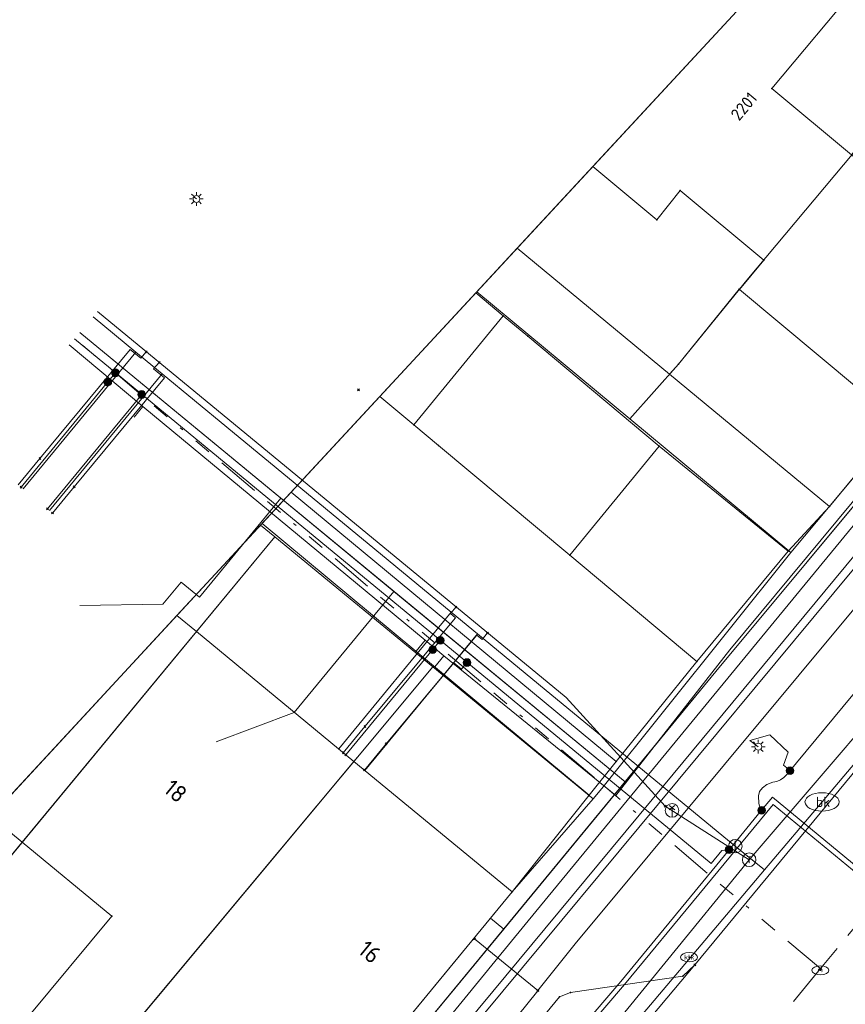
# Model space of a CAD drawing. Header units: metres. Extents: x 94073 to 94369, y 474661 to 474834.
# Tile 16 of 20: x 94150 to 94174, y 474790 to 474819. Entities that reach past the tile are written whole.
import ezdxf
from ezdxf.enums import TextEntityAlignment as Align
from ezdxf.lldxf.tags import DXFTag

# ---------------------------------------------------------------- set-up
doc = ezdxf.new("R2010")
doc.units = ezdxf.units.M
doc.linetypes.add('RI-OVERIG-SO', pattern=[17, 5, -2, 2, -2, 0, -2, 2, -2])
for name, color, linetype in [('A-Klic', 7, 'Continuous'), ('B-WE-AL-PLAATSBEPALINGSPUNT-G', 252, 'Continuous'), ('B-WE-KG-GRENS_PERCEEL-T18', 1, 'Continuous'), ('B-WE-OG-BEBOUWING_HUISNUMMER-T18', 2, 'Continuous'), ('N-Begrenzing speelplek', 10, 'Continuous')]:
    doc.layers.add(name, color=color, linetype=linetype)
for name, color, linetype, lineweight in [('B-WE-GR-BEPLANTING_CULTUUR_BODEMBEDEKKER-G', 96, 'Continuous', 18), ('B-WE-GR-BEPLANTING_CULTUUR_VASTE PLANTENVAK-G', 96, 'Continuous', 18), ('B-WE-IE-MEUBILAIR-S', 252, 'Continuous', 18), ('B-WE-KG-GRENS_KADASTRAAL-G', 150, 'KG-KADASTRAAL-SO', 18), ('B-WE-KG-GRENS_PERCEEL-G', 150, 'KG-PERCEEL-SO', 18), ('B-WE-KG-KADASTRAAL_PAND-G', 3, 'Continuous', 18), ('B-WE-KL-DATA-G', 90, 'KL-DATA-N', 20), ('B-WE-KL-DATA_HULPSTUK-S', 90, 'Continuous', 20), ('B-WE-KL-DATA_KABELBED-G', 90, 'Continuous', 20), ('B-WE-KL-DATA_MANTELBUIS-G', 90, 'Continuous', 20), ('B-WE-KL-ET_LS-G', 190, 'KL-LS-N', 20), ('B-WE-KL-ET_LS_HULPSTUK-S', 190, 'Continuous', 20), ('B-WE-KL-ET_MS-G', 130, 'KL-MS-N', 20), ('B-WE-KL-GAS_LD-G', 50, 'KL-GAS-LD-N', 20), ('B-WE-KL-GAS_LD_HULPSTUK-S', 50, 'Continuous', 20), ('B-WE-KL-WATER-G', 170, 'KL-WATER-N', 20), ('B-WE-KL-WATER-S', 170, 'Continuous', 20), ('B-WE-KL-WATER_HULPSTUK-S', 170, 'Continuous', 25), ('B-WE-OG-TERREIN_ERF-G', 252, 'Continuous', 18), ('B-WE-RI-VRIJVERVAL-G', 210, 'RI-OVERIG-SO', 18), ('B-WE-RI-VRIJVERVAL_HULPSTUK-S', 210, 'Continuous', 25), ('B-WE-VH-OPENVERHARDING-G', 252, 'Continuous', 18), ('B-WE-VH-OPENVERHARDING_BETONSTRAATSTEEN-G', 252, 'Continuous', 18), ('B-WE-VH-OPENVERHARDING_TEGEL-G', 252, 'Continuous', 18)]:
    doc.layers.add(name, color=color, linetype=linetype, lineweight=lineweight)
doc.styles.add('NLCS-ISO', font='txt')
doc.styles.get("Standard").update_dxf_attribs({"font": 'arial.ttf'})
tags = doc.linetypes.add('KG-KADASTRAAL-SO', pattern='A,5.5,-2,["K",Standard,S=1.8,R=0,X=0,Y=-0.9],-2,5.5,-2,[5,NLCS.SHX,S=0.75,R=0,X=0,Y=0],-2', length=19).pattern_tags.tags
tags[6] = DXFTag(74, 10)
tags = doc.linetypes.add('KG-PERCEEL-SO', pattern='A,5.5,-2,["P",Standard,S=1.8,R=0,X=-0.5,Y=-0.9],-2,5.5,-2,[5,NLCS.SHX,S=0.75,R=0,X=0,Y=0],-2', length=19).pattern_tags.tags
tags[6] = DXFTag(74, 10)
tags = doc.linetypes.add('KL-DATA-N', pattern='A,4,-1,[101,NLCS.shx,S=0.5,R=0,X=0,Y=0],-1,4,-1,["D",Standard,S=1,R=0,X=-0.25,Y=-0.5],-1.5', length=12.5).pattern_tags.tags
tags[18] = DXFTag(74, 10)
tags = doc.linetypes.add('KL-GAS-LD-N', pattern='A,4,-1,[69,NLCS.shx,S=0.5,R=0,X=0,Y=0],-1,4,-1,["L",Standard,S=1,R=0,X=0.25,Y=-0.5],-2', length=13).pattern_tags.tags
tags[18] = DXFTag(74, 10)
tags = doc.linetypes.add('KL-LS-N', pattern='A,4,-1,[103,NLCS.shx,S=0.75,R=0,X=0,Y=0],-1,4,-1,["L",Standard,S=1,R=0,X=0,Y=-0.5],-2', length=13).pattern_tags.tags
tags[18] = DXFTag(74, 10)
tags = doc.linetypes.add('KL-MS-N', pattern='A,4,-1,[103,NLCS.shx,S=0.75,R=0,X=0,Y=0],-1,4,-1,["M",Standard,S=1,R=0,X=0,Y=-0.5],-2', length=13).pattern_tags.tags
tags[18] = DXFTag(74, 10)
doc.linetypes.add('KL-WATER-N', pattern='A,7,-0.5,[168,NLCS.shx,S=0.75,R=0,X=0.75,Y=0],-2', length=9.5)

# ---------------------------------------------------------------- blocks, each defined once
blk = doc.blocks.new('SIE-MEUBILAIR_PUT_KOLK-SO')
blk.add_ellipse((0, 0), major_axis=(1.25, 0), ratio=0.54)
at = {"style": 'NLCS-ISO'}
blk.add_text('klk', height=0.75, dxfattribs=at).set_placement((0.03, 0), align=Align.MIDDLE_CENTER)
blk = doc.blocks.new('SIE-MEUBILAIR_PUT_RIOOLPUT-SO')
blk.add_ellipse((0, 0), major_axis=(1.25, 0), ratio=0.54)
at = {"style": 'NLCS-ISO'}
blk.add_text('ri', height=0.75, dxfattribs=at).set_placement((-0.04, 0.07), align=Align.MIDDLE_CENTER)
blk = doc.blocks.new('SKL-WTB_HULP_OVERIG-SO')
at = {"color": 0, "linetype": 'ByBlock', "lineweight": 18}
for points in [[(-0.14, 0.14), (0.14, -0.14)], [(0.14, 0.14), (-0.14, -0.14)]]:
    blk.add_lwpolyline(points, dxfattribs=at)
at = {"color": 0, "linetype": 'ByBlock', "lineweight": 18, "style": 'NLCS-ISO', "flags": 1}
for tag, p in [('TYPE', (1.5, 0)), ('LABEL', (1.5, -1.5)), ('OMSCHRIJVING', (1.5, -3))]:
    blk.add_attdef(tag, p, '', height=1, dxfattribs=at)
blk = doc.blocks.new('SKL-WTB_HULP_T STUK-SO')
at = {"color": 0, "linetype": 'ByBlock', "lineweight": 18}
blk.add_circle((0, 0), 1, dxfattribs=at)
at = {"color": 0, "linetype": 'ByBlock', "lineweight": -2, "style": 'NLCS-ISO'}
blk.add_text('T', height=1, dxfattribs=at).set_placement((0, 0), align=Align.MIDDLE_CENTER)
at = {"color": 0, "linetype": 'ByBlock', "lineweight": 18, "style": 'NLCS-ISO', "flags": 1}
for tag, p in [('TYPE', (1.5, 0)), ('LABEL', (1.5, -1.5)), ('OMSCHRIJVING', (1.5, -3))]:
    blk.add_attdef(tag, p, '', height=1, dxfattribs=at)
blk = doc.blocks.new('SKL-WTB_HULP_BLAASGAT-SO')
at = {"color": 0, "linetype": 'ByBlock', "lineweight": 18}
for points in [[(0.4, 0.73), (-0.4, 0.09)], [(-0.4, 0.73), (0.4, 0.09)], [(0, 0.41), (0, -0.87)]]:
    blk.add_lwpolyline(points, dxfattribs=at)
blk.add_circle((0, 0), 1, dxfattribs=at)
at = {"color": 0, "linetype": 'ByBlock', "lineweight": 18, "style": 'NLCS-ISO', "flags": 1}
for tag, p in [('TYPE', (1.5, 0)), ('LABEL', (1.5, -1.5)), ('OMSCHRIJVING', (1.5, -3))]:
    blk.add_attdef(tag, p, '', height=1, dxfattribs=at)
blk = doc.blocks.new('SIE-MEUBILAIR_PAAL_LICHTMAST-SO')
for points in [[(-0.62, 0), (-1, 0)], [(-0.71, 0.71), (-0.44, 0.44)], [(0, 1), (0, 0.62)], [(0.44, 0.44), (0.71, 0.71)], [(1, 0), (0.62, 0)], [(-0.71, -0.71), (-0.44, -0.44)], [(0, -0.62), (0, -1)], [(0.44, -0.44), (0.71, -0.71)]]:
    blk.add_lwpolyline(points)
blk.add_circle((0, 0), 0.5)
blk = doc.blocks.new('SKL-WTB_HULP_MOF-SO')
at = {"linetype": 'ByBlock', "lineweight": 18}
h = blk.add_hatch(color=0, dxfattribs=at)
h.dxf.hatch_style = 1
h.paths.add_polyline_path([(-0.5625, 0, 1), (0.5625, 0, 1)])
at = {"color": 0, "linetype": 'ByBlock', "lineweight": 18}
blk.add_circle((0, 0), 0.5625, dxfattribs=at)
at = {"color": 0, "linetype": 'ByBlock', "lineweight": 18, "style": 'NLCS-ISO', "flags": 1}
for tag, p in [('TYPE', (1.5, 0)), ('LABEL', (1.5, -1.5)), ('OMSCHRIJVING', (1.5, -3))]:
    blk.add_attdef(tag, p, '', height=1, dxfattribs=at)
blk = doc.blocks.new('SKL-WTB_HULP_AFSLUITER-SO')
at = {"color": 0, "linetype": 'ByBlock', "lineweight": 18}
blk.add_lwpolyline([(0, 0.8), (0, -0.8)], dxfattribs=at)
blk.add_circle((0, 0), 1, dxfattribs=at)
at = {"color": 0, "linetype": 'ByBlock', "lineweight": 18, "style": 'NLCS-ISO', "flags": 1}
for tag, p in [('TYPE', (1.5, 0)), ('LABEL', (1.5, -1.5)), ('OMSCHRIJVING', (1.5, -3))]:
    blk.add_attdef(tag, p, '', height=1, dxfattribs=at)
blk = doc.blocks.new('SKL-WATER_BRANDKRAAN_BRANDPUT-SO')
at = {"color": 0, "linetype": 'ByBlock', "lineweight": 18}
blk.add_ellipse((0, 0), major_axis=(2.5, 0), ratio=0.54, dxfattribs=at)
at = {"color": 0, "linetype": 'ByBlock', "lineweight": 18, "style": 'NLCS-ISO'}
blk.add_text('bk', height=1.5, dxfattribs=at).set_placement((0.16, 0), align=Align.MIDDLE_CENTER)
blk = doc.blocks.new('SRI-HULP_OVERIG-SO')
at = {"color": 0, "linetype": 'ByBlock', "lineweight": 18}
for points in [[(-0.14, 0.14), (0.14, -0.14)], [(0.14, 0.14), (-0.14, -0.14)]]:
    blk.add_lwpolyline(points, dxfattribs=at)
at = {"color": 0, "linetype": 'ByBlock', "lineweight": 18, "style": 'NLCS-ISO', "flags": 1}
for tag, p in [('TYPE', (1.5, 0)), ('LABEL', (1.5, -1.5)), ('OMSCHRIJVING', (1.5, -3))]:
    blk.add_attdef(tag, p, '', height=1, dxfattribs=at)
blk = doc.blocks.new('A$C8e28291b')
at = {"layer": 'B-WE-KL-DATA-G', "ltscale": 0.25, "flags": 128}
for points in [[(94188.559, 474821.752), (94171.076, 474800.695), (94167.731, 474796.425), (94162.68, 474800.516)], [(94189.356, 474821.116), (94168.8, 474796.3), (94155.1, 474779.8), (94154.6, 474779.1), (94154.3, 474778.2), (94153.9, 474774.3), (94152.3, 474771.7), (94152.2, 474771.5), (94152, 474771.3), (94151.9, 474771.1), (94151.6, 474770.9), (94151.4, 474770.8), (94151.1, 474770.6), (94150.9, 474770.5), (94150.6, 474770.4), (94150.4, 474770.3), (94150, 474770.3), (94149.8, 474770.3), (94149.4, 474770.3), (94149.2, 474770.3), (94149, 474770.3), (94148.9, 474770.4), (94148.5, 474770.5), (94148.3, 474770.6), (94148, 474770.8), (94147.8, 474770.9), (94147.5, 474771.1), (94147.4, 474771.3), (94147.3, 474771.4), (94130.732, 474784.849)], [(94180.901, 474813.144), (94181.294, 474812.817), (94170.672, 474800.064), (94151.891, 474777.271), (94154.482, 474775.137), (94135.946, 474752.761), (94101.646, 474711.38), (94088.81, 474719.964), (94082.052, 474724.479), (94078.855, 474719.693), (94078.19, 474720.165), (94078.907, 474721.174)], [(94180.901, 474813.144), (94181.294, 474812.817), (94170.672, 474800.064), (94168.002, 474796.824), (94151.998, 474810.009)], [(94180.901, 474813.144), (94181.294, 474812.817), (94170.672, 474800.064), (94168.002, 474796.824), (94151.998, 474810.009)], [(94180.901, 474813.144), (94181.294, 474812.817), (94170.672, 474800.064), (94168.002, 474796.824), (94151.998, 474810.009)], [(94180.901, 474813.144), (94181.294, 474812.817), (94170.672, 474800.064), (94168.002, 474796.824), (94151.998, 474810.009)], [(94180.901, 474813.144), (94181.294, 474812.817), (94170.672, 474800.064), (94168.002, 474796.824), (94151.998, 474810.009)], [(94152, 474802), (94154.436, 474802.04), (94154.968, 474802.686), (94155.508, 474802.241), (94157.902, 474805.145), (94168.002, 474796.824), (94170.672, 474800.064), (94181.294, 474812.817), (94180.901, 474813.144)], [(94156, 474798), (94158.292, 474798.858), (94161.22, 474802.412), (94168.002, 474796.824), (94170.672, 474800.064), (94181.294, 474812.817), (94180.901, 474813.144)], [(94159, 474790), (94161.013, 474788.341), (94170.672, 474800.064), (94181.294, 474812.817), (94180.901, 474813.144)], [(94153.849, 474807.835), (94151.689, 474809.644)], [(94153.849, 474807.835), (94153.595, 474807.529)], [(94162.134, 474800.978), (94153.849, 474807.835)], [(94162.134, 474800.978), (94161.867, 474800.657)], [(94162.68, 474800.516), (94162.134, 474800.978)], [(94162.68, 474800.516), (94162.417, 474800.2)]]:
    blk.add_lwpolyline(points, dxfattribs=at)
at = {"layer": 'B-WE-KL-DATA_KABELBED-G', "ltscale": 0.25, "flags": 128}
for points in [[(94149.494, 474770.895), (94148.856, 474772.81), (94164.268, 474791.654), (94165.386, 474793.02), (94174.695, 474804.331), (94180.064, 474810.715), (94184.995, 474816.679), (94187.686, 474819.932), (94188.929, 474821.432)], [(94165.441, 474790.697), (94166.542, 474792.065), (94181.933, 474810.551)], [(94151.998, 474810.009), (94157.902, 474805.145)], [(94170.672, 474800.064), (94177.613, 474808.397)], [(94157.902, 474805.145), (94155.508, 474802.241), (94154.968, 474802.686), (94154.436, 474802.04)], [(94157.902, 474805.145), (94161.22, 474802.412)], [(94161.22, 474802.412), (94158.292, 474798.858)], [(94161.22, 474802.412), (94168.002, 474796.824)], [(94154.436, 474802.04), (94152, 474802)], [(94168.129, 474796.977), (94170.672, 474800.064)], [(94158.292, 474798.858), (94156, 474798)], [(94168.002, 474796.824), (94168.129, 474796.977)], [(94164.441, 474792.502), (94168.002, 474796.824)], [(94164.441, 474792.502), (94164.055, 474792.82), (94164.441, 474792.502)], [(94164.441, 474792.502), (94161.013, 474788.341)], [(94163.585, 474792.211), (94164.268, 474791.654), (94165.441, 474790.698)], [(94165.44, 474790.693), (94149.494, 474770.895)]]:
    blk.add_lwpolyline(points, dxfattribs=at)
at = {"layer": 'B-WE-KL-DATA_MANTELBUIS-G', "ltscale": 0.25, "flags": 128}
for points in [[(94171.076, 474800.695), (94167.731, 474796.425)], [(94168.129, 474796.977), (94170.672, 474800.064)]]:
    blk.add_lwpolyline(points, dxfattribs=at)
at = {"layer": 'B-WE-KL-ET_LS-G', "ltscale": 0.25, "flags": 128}
for points in [[(94172.011, 474795.989), (94171.961, 474796.083), (94171.929, 474796.186), (94171.922, 474796.411), (94171.953, 474796.537), (94172.035, 474796.649), (94172.165, 474796.742), (94172.338, 474796.815), (94172.456, 474796.837), (94172.565, 474796.882), (94172.664, 474796.949), (94172.752, 474797.038), (94191.377, 474819.505)], [(94155.355, 474813.981), (94155.42, 474813.928)], [(94151.837, 474809.819), (94170.526, 474794.422), (94170.844, 474794.808), (94171.055, 474794.829)], [(94153.042, 474808.826), (94152.819, 474808.557)], [(94152.819, 474808.557), (94150.274, 474805.469)], [(94153.814, 474808.19), (94151.048, 474804.832)], [(94162.576, 474800.972), (94162.353, 474800.701)], [(94162.353, 474800.701), (94159.809, 474797.614)], [(94163.362, 474800.324), (94163.203, 474800.131), (94162.977, 474800.317), (94160.35, 474797.169)], [(94172.847, 474797.152), (94172.654, 474797.312), (94172.791, 474797.689), (94172.256, 474798.201), (94171.668, 474798.035), (94171.915, 474797.853)], [(94172.011, 474795.989), (94172.327, 474796.373), (94179.486, 474790.477), (94181.9, 474793.407)], [(94130.934, 474785.087), (94137.905, 474779.353), (94149.91, 474769.485), (94155.167, 474775.324), (94160.016, 474781.554), (94167.99, 474790.872), (94172.348, 474796.162), (94179.508, 474790.269), (94181.805, 474793.055), (94182.336, 474793.307)], [(94172.011, 474795.989), (94171.055, 474794.829)], [(94131.03, 474785.202), (94149.888, 474769.698), (94155.049, 474775.416), (94159.902, 474781.652), (94167.874, 474790.967), (94171.055, 474794.829)]]:
    blk.add_lwpolyline(points, dxfattribs=at)
at = {"layer": 'B-WE-KL-ET_MS-G', "ltscale": 0.25, "flags": 128}
blk.add_lwpolyline([(94189.533, 474820.975), (94182.695, 474812.674), (94155.279, 474779.688), (94154.737, 474778.99), (94154.459, 474778.152), (94154.105, 474774.206), (94152.615, 474771.744), (94152.507, 474771.576), (94152.389, 474771.415), (94152.262, 474771.26), (94152.127, 474771.113), (94151.984, 474770.974), (94151.834, 474770.843), (94151.676, 474770.72), (94151.511, 474770.607), (94151.341, 474770.502), (94151.165, 474770.408), (94150.983, 474770.324), (94150.798, 474770.25), (94150.608, 474770.186), (94150.416, 474770.134), (94150.22, 474770.092), (94150.03, 474770.072), (94149.84, 474770.062), (94149.649, 474770.064), (94149.458, 474770.075), (94149.268, 474770.097), (94149.08, 474770.13), (94148.894, 474770.172), (94148.71, 474770.225), (94148.53, 474770.288), (94148.353, 474770.361), (94148.181, 474770.443), (94148.013, 474770.535), (94147.851, 474770.636), (94147.694, 474770.746), (94147.544, 474770.863), (94147.401, 474770.99), (94147.264, 474771.123), (94147.135, 474771.264), (94130.611, 474784.706)], dxfattribs=at)
at = {"layer": 'B-WE-KL-GAS_LD-G', "ltscale": 0.25, "flags": 128}
for points in [[(94152.517, 474810.623), (94166.27, 474799.294), (94169.181, 474796.111)], [(94153.944, 474809.445), (94153.785, 474809.252), (94153.476, 474809.507), (94150.828, 474806.309)], [(94154.33, 474809.127), (94154.163, 474808.941), (94154.479, 474808.681), (94151.831, 474805.482)], [(94150.828, 474806.309), (94150.19, 474805.539)], [(94151.831, 474805.482), (94151.193, 474804.712)], [(94163.041, 474801.954), (94162.882, 474801.761), (94163.03, 474801.639), (94160.368, 474798.449)], [(94171.646, 474794.534), (94177.448, 474801.3)], [(94163.967, 474801.191), (94163.808, 474800.998), (94163.648, 474801.13), (94160.986, 474797.94)], [(94160.368, 474798.449), (94159.732, 474797.677)], [(94160.986, 474797.94), (94160.35, 474797.169)], [(94171.646, 474794.534), (94169.181, 474796.111)], [(94152.664, 474771.567), (94159.267, 474779.372), (94171.646, 474794.534)]]:
    blk.add_lwpolyline(points, dxfattribs=at)
at = {"layer": 'B-WE-KL-WATER-G', "ltscale": 0.25, "flags": 128}
for points in [[(94192.361, 474818.721), (94187.439, 474812.616), (94183.563, 474807.807), (94173.785, 474796.234), (94172.099, 474794.239), (94164.552, 474785.308), (94140.271, 474756.573), (94138.179, 474754.049), (94137.176, 474752.839), (94136.438, 474751.956), (94136.278, 474751.764), (94134.743, 474749.927), (94134.409, 474749.523), (94130.818, 474745.184), (94128.938, 474742.912), (94128.494, 474742.376), (94126.736, 474740.252), (94123.145, 474735.914), (94121.161, 474733.517), (94121.002, 474733.325), (94118.547, 474730.359), (94117.943, 474729.608), (94108.651, 474718.062), (94105.899, 474714.643), (94105.171, 474713.739), (94098.796, 474705.816), (94098.476, 474705.431), (94096.642, 474703.073)], [(94171.24, 474794.934), (94165.464, 474799.692), (94163.674, 474801.167), (94162.902, 474801.803), (94160.657, 474803.653), (94156.311, 474807.233), (94154.412, 474808.797), (94153.64, 474809.433), (94152.385, 474810.467)], [(94153.64, 474809.433), (94150.334, 474805.42)], [(94154.412, 474808.797), (94151.106, 474804.784)], [(94162.902, 474801.803), (94159.596, 474797.79)], [(94163.674, 474801.167), (94160.368, 474797.154)], [(94172.099, 474794.239), (94171.24, 474794.934)]]:
    blk.add_lwpolyline(points, dxfattribs=at)
at = {"layer": 'B-WE-RI-VRIJVERVAL-G', "ltscale": 0.25, "flags": 128}
for points in [[(94173.74, 474791.34), (94151.847, 474809.83)], [(94182.54, 474801.99), (94173.74, 474791.34)], [(94173.74, 474791.34), (94157.13, 474771.21)]]:
    blk.add_lwpolyline(points, dxfattribs=at)
at = {"layer": 'B-WE-IE-MEUBILAIR-S', "xscale": 0.2, "yscale": 0.2, "zscale": 0.2}
for p in [(94155.42, 474813.928), (94171.915, 474797.853)]:
    blk.add_blockref('SIE-MEUBILAIR_PAAL_LICHTMAST-SO', p, dxfattribs=at)
at = {"layer": 'B-WE-KL-DATA_HULPSTUK-S', "xscale": 0.2, "yscale": 0.2, "zscale": 0.2}
for p in [(94163.585, 474792.211), (94165.44, 474790.693), (94165.441, 474790.698)]:
    blk.add_blockref('SKL-WTB_HULP_OVERIG-SO', p, dxfattribs=at)
at = {"layer": 'B-WE-KL-ET_LS_HULPSTUK-S', "xscale": 0.2, "yscale": 0.2, "zscale": 0.2}
for name, p in [('SKL-WTB_HULP_MOF-SO', (94153.042, 474808.826)), ('SKL-WTB_HULP_MOF-SO', (94152.819, 474808.557)), ('SKL-WTB_HULP_MOF-SO', (94153.814, 474808.19)), ('SKL-WTB_HULP_OVERIG-SO', (94150.274, 474805.469)), ('SKL-WTB_HULP_OVERIG-SO', (94151.048, 474804.832)), ('SKL-WTB_HULP_MOF-SO', (94162.576, 474800.972)), ('SKL-WTB_HULP_MOF-SO', (94162.353, 474800.701)), ('SKL-WTB_HULP_MOF-SO', (94163.362, 474800.324)), ('SKL-WTB_HULP_OVERIG-SO', (94159.809, 474797.614)), ('SKL-WTB_HULP_OVERIG-SO', (94160.35, 474797.169)), ('SKL-WTB_HULP_MOF-SO', (94172.847, 474797.152)), ('SKL-WTB_HULP_MOF-SO', (94172.011, 474795.989)), ('SKL-WTB_HULP_MOF-SO', (94171.055, 474794.829))]:
    blk.add_blockref(name, p, dxfattribs=at)
at = {"layer": 'B-WE-KL-GAS_LD_HULPSTUK-S', "xscale": 0.2, "yscale": 0.2, "zscale": 0.2}
for name, p in [('SKL-WTB_HULP_OVERIG-SO', (94153.944, 474809.445)), ('SKL-WTB_HULP_OVERIG-SO', (94154.33, 474809.127)), ('SKL-WTB_HULP_OVERIG-SO', (94150.828, 474806.309)), ('SKL-WTB_HULP_OVERIG-SO', (94151.831, 474805.482)), ('SKL-WTB_HULP_OVERIG-SO', (94151.193, 474804.712)), ('SKL-WTB_HULP_OVERIG-SO', (94163.041, 474801.954)), ('SKL-WTB_HULP_OVERIG-SO', (94163.967, 474801.191)), ('SKL-WTB_HULP_OVERIG-SO', (94160.368, 474798.449)), ('SKL-WTB_HULP_OVERIG-SO', (94160.986, 474797.94)), ('SKL-WTB_HULP_OVERIG-SO', (94159.732, 474797.677)), ('SKL-WTB_HULP_OVERIG-SO', (94160.35, 474797.169)), ('SKL-WTB_HULP_OVERIG-SO', (94169.181, 474796.111)), ('SKL-WTB_HULP_BLAASGAT-SO', (94169.382, 474795.983)), ('SKL-WTB_HULP_T STUK-SO', (94171.646, 474794.534))]:
    blk.add_blockref(name, p, dxfattribs=at)
at = {"layer": 'B-WE-KL-WATER-S', "xscale": 0.2, "yscale": 0.2, "zscale": 0.2}
blk.add_blockref('SKL-WATER_BRANDKRAAN_BRANDPUT-SO', (94173.785, 474796.234), dxfattribs=at)
at = {"layer": 'B-WE-KL-WATER_HULPSTUK-S', "xscale": 0.2, "yscale": 0.2, "zscale": 0.2}
blk.add_blockref('SKL-WTB_HULP_AFSLUITER-SO', (94171.24, 474794.934), dxfattribs=at)
at = {"layer": 'B-WE-RI-VRIJVERVAL_HULPSTUK-S', "xscale": 0.2, "yscale": 0.2, "zscale": 0.2}
for p in [(94160.18, 474808.33), (94170.05, 474791.45), (94173.74, 474791.34)]:
    blk.add_blockref('SRI-HULP_OVERIG-SO', p, dxfattribs=at)

msp = doc.modelspace()

# ---------------------------------------------------------------- hatches: boundary and pattern name
at = {"layer": 'N-Begrenzing speelplek'}
h = msp.add_hatch(dxfattribs=at)
h.set_pattern_fill('ANSI37', color=256, angle=40)
edge = h.paths.add_edge_path()
edge.add_line((94149.97, 474718.54), (94134.241, 474699.882))
edge.add_line((94134.241, 474699.882), (94120.002, 474711.736))
edge.add_arc((94123.461, 474716.499), 5.886, 140.8922, 234.0162, ccw=False)
edge.add_line((94118.893, 474720.212), (94130.813, 474734.671))
edge.add_line((94130.813, 474734.671), (94132.713, 474731.658))
edge.add_line((94132.713, 474731.658), (94184.252, 474794.085))
edge.add_line((94184.252, 474794.085), (94186.238, 474794.988))
edge.add_line((94186.238, 474794.988), (94187.54, 474794.73))
edge.add_line((94187.54, 474794.73), (94201.444, 474783.317))
edge.add_line((94201.444, 474783.317), (94201.137, 474781.838))
edge.add_line((94201.137, 474781.838), (94200.975, 474780.181))
edge.add_line((94200.975, 474780.181), (94183.595, 474759.22))
edge.add_line((94183.595, 474759.22), (94175.869, 474749.877))
edge.add_line((94175.869, 474749.877), (94172.03, 474753.169))
edge.add_line((94172.03, 474753.169), (94146.46, 474722.24))
edge.add_line((94146.46, 474722.24), (94146.172, 474721.795))
edge.add_line((94146.172, 474721.795), (94149.97, 474718.54))
h.paths.add_polyline_path([(94153.002, 474736.082), (94165.912, 474752.418), (94158.263, 474758.463), (94145.353, 474742.127)], flags=24)

# ---------------------------------------------------------------- linework, layer by layer
at = {"layer": 'B-WE-AL-PLAATSBEPALINGSPUNT-G'}
for p in [(94172.308, 474817.168), (94169.624, 474814.178), (94168.932, 474813.315), (94172.073, 474812.131), (94171.354, 474811.279), (94171.362, 474811.272), (94164.424, 474810.501), (94165.147, 474809.897), (94169.569, 474809.082), (94169.307, 474808.788), (94161.8, 474807.303), (94162.529, 474806.693), (94169, 474806.678), (94169.009, 474806.671), (94174.001, 474804.905), (94172.794, 474803.59), (94166.377, 474803.477), (94155.42, 474801.23), (94170.107, 474800.354), (94160.041, 474797.423), (94167.745, 474797.424), (94166.948, 474796.435), (94150.306, 474795.053), (94164.691, 474793.592), (94152.939, 474792.884), (94169.881, 474791.675), (94170.05, 474791.45), (94173.739, 474791.292), (94169.699, 474791.116), (94166.401, 474790.64), (94166.079, 474790.51)]:
    msp.add_point(p, dxfattribs=at)
at = {"layer": 'B-WE-GR-BEPLANTING_CULTUUR_BODEMBEDEKKER-G'}
msp.add_lwpolyline([(94169.009, 474806.671), (94169, 474806.678), (94166.377, 474803.477), (94170.107, 474800.354), (94172.794, 474803.59)], close=True, dxfattribs=at)
at = {"layer": 'B-WE-GR-BEPLANTING_CULTUUR_VASTE PLANTENVAK-G'}
msp.add_lwpolyline([(94163.619, 474811.171), (94160.805, 474808.133), (94161.8, 474807.303), (94164.424, 474810.501)], close=True, dxfattribs=at)
at = {"layer": 'B-WE-KG-GRENS_KADASTRAAL-G'}
for p, q in [((94163.648, 474811.203), (94168.14, 474807.479)), ((94168.14, 474807.479), (94172.871, 474803.555)), ((94157.305, 474804.355), (94157.723, 474804.011)), ((94141.481, 474784.395), (94157.723, 474804.011)), ((94157.723, 474804.011), (94162.358, 474800.198)), ((94145.997, 474780.597), (94162.358, 474800.198)), ((94162.358, 474800.198), (94167.065, 474796.326))]:
    msp.add_line(p, q, dxfattribs=at)
for points in [[(94168.14, 474807.479), (94169.569, 474809.082), (94171.574, 474811.549), (94182.677, 474824.795)], [(94172.871, 474803.555), (94181.957, 474814.41), (94187.346, 474820.933)], [(94167.065, 474796.326), (94167.323, 474796.623), (94172.871, 474803.555)], [(94150.703, 474776.638), (94153.936, 474780.534), (94164.691, 474793.592), (94167.065, 474796.326)]]:
    msp.add_lwpolyline(points, dxfattribs=at)
at = {"layer": 'B-WE-KG-GRENS_PERCEEL-G'}
for points in [[(94182.677, 474824.795), (94179.03, 474827.81), (94163.648, 474811.203), (94168.14, 474807.479), (94169.569, 474809.082), (94171.574, 474811.549)], [(94187.346, 474820.933), (94182.677, 474824.795), (94171.574, 474811.549), (94169.569, 474809.082), (94168.14, 474807.479), (94172.871, 474803.555), (94181.957, 474814.41)], [(94163.648, 474811.203), (94157.305, 474804.355), (94157.723, 474804.011), (94162.358, 474800.198), (94167.065, 474796.326), (94167.323, 474796.623), (94172.871, 474803.555), (94168.14, 474807.479)], [(94157.305, 474804.355), (94139.984, 474785.654), (94141.481, 474784.395), (94157.723, 474804.011)], [(94157.723, 474804.011), (94141.481, 474784.395), (94145.997, 474780.597), (94162.358, 474800.198)], [(94162.358, 474800.198), (94145.997, 474780.597), (94150.703, 474776.638), (94153.936, 474780.534), (94164.691, 474793.592), (94167.065, 474796.326)]]:
    msp.add_lwpolyline(points, close=True, dxfattribs=at)
msp.add_lwpolyline([(94188.1, 474756.791), (94204.837, 474777.198), (94196.943, 474798.868), (94200.827, 474803.545), (94201.241, 474804.043), (94203.895, 474807.249), (94187.346, 474820.933), (94181.957, 474814.41), (94172.871, 474803.555), (94167.323, 474796.623), (94167.065, 474796.326), (94164.691, 474793.592), (94153.936, 474780.534), (94150.703, 474776.638), (94140.749, 474759.125), (94135.443, 474752.757)], dxfattribs=at)
at = {"layer": 'B-WE-KG-KADASTRAAL_PAND-G'}
for points in [[(94178.648, 474827.398), (94173.268, 474821.589), (94174.887, 474820.251), (94172.308, 474817.168), (94174.652, 474815.221), (94182.318, 474824.366)], [(94178.648, 474827.398), (94173.268, 474821.589), (94174.887, 474820.251), (94172.308, 474817.168), (94174.652, 474815.221), (94182.318, 474824.366)], [(94167.053, 474814.879), (94164.837, 474812.486), (94169.307, 474808.788), (94169.569, 474809.082), (94171.354, 474811.279), (94171.362, 474811.272), (94172.073, 474812.131), (94169.624, 474814.178), (94168.932, 474813.315)], [(94171.354, 474811.279), (94169.569, 474809.082), (94169.307, 474808.788), (94174.001, 474804.905), (94176.035, 474807.37), (94171.362, 474811.272)], [(94154.848, 474801.702), (94149.389, 474795.808), (94150.306, 474795.053), (94155.42, 474801.23)], [(94154.848, 474801.702), (94149.389, 474795.808), (94150.306, 474795.053), (94155.42, 474801.23)], [(94160.041, 474797.423), (94155.42, 474801.23), (94150.306, 474795.053), (94152.939, 474792.884), (94150.477, 474789.928), (94152.434, 474788.309)], [(94160.041, 474797.423), (94155.42, 474801.23), (94150.306, 474795.053), (94152.939, 474792.884), (94150.477, 474789.928), (94152.434, 474788.309)], [(94159.592, 474787.403), (94164.691, 474793.592), (94160.041, 474797.423), (94152.434, 474788.309), (94154.78, 474786.369), (94157.289, 474789.3)], [(94159.592, 474787.403), (94164.691, 474793.592), (94160.041, 474797.423), (94152.434, 474788.309), (94154.78, 474786.369), (94157.289, 474789.3)]]:
    msp.add_lwpolyline(points, close=True, dxfattribs=at)
at = {"layer": 'B-WE-OG-TERREIN_ERF-G'}
for points in [[(94173.268, 474821.589), (94167.053, 474814.879), (94168.932, 474813.315), (94169.624, 474814.178), (94172.073, 474812.131), (94171.362, 474811.272), (94176.035, 474807.37), (94179.373, 474811.292), (94176.858, 474813.39), (94174.652, 474815.221), (94172.308, 474817.168), (94174.887, 474820.251)], [(94157.353, 474804.407), (94154.848, 474801.702), (94155.42, 474801.23), (94160.041, 474797.423), (94164.691, 474793.592), (94166.948, 474796.435)], [(94149.389, 474795.808), (94141.186, 474786.951), (94144.801, 474783.922), (94146.861, 474786.404), (94149.214, 474784.451), (94153.936, 474780.534), (94159.592, 474787.403), (94157.289, 474789.3), (94154.78, 474786.369), (94152.434, 474788.309), (94150.477, 474789.928), (94152.939, 474792.884), (94150.306, 474795.053)]]:
    msp.add_lwpolyline(points, close=True, dxfattribs=at)
at = {"layer": 'B-WE-VH-OPENVERHARDING-G'}
msp.add_lwpolyline([(94160.805, 474808.133), (94158.202, 474805.323), (94167.745, 474797.424), (94170.107, 474800.354), (94166.377, 474803.477), (94162.529, 474806.693), (94161.8, 474807.303)], close=True, dxfattribs=at)
at = {"layer": 'B-WE-VH-OPENVERHARDING_BETONSTRAATSTEEN-G'}
for points in [[(94164.424, 474810.501), (94161.8, 474807.303), (94162.529, 474806.693), (94166.377, 474803.477), (94169, 474806.678), (94165.147, 474809.897)], [(94180.106, 474794.192), (94175.455, 474797.987), (94170.05, 474791.45), (94158.457, 474777.651), (94158.271, 474777.178), (94117.415, 474728.021), (94115.456, 474725.555), (94120.121, 474721.744), (94122.061, 474724.166), (94130.813, 474734.671), (94133.111, 474737.39), (94155.301, 474764.275), (94157.39, 474766.716)], [(94170.05, 474791.45), (94169.699, 474791.116), (94166.401, 474790.64), (94166.079, 474790.51), (94158.274, 474781.03), (94158.457, 474777.651)]]:
    msp.add_lwpolyline(points, close=True, dxfattribs=at)
at = {"layer": 'B-WE-VH-OPENVERHARDING_TEGEL-G'}
for points in [[(94158.274, 474781.03), (94166.079, 474790.51), (94166.401, 474790.64), (94169.699, 474791.116), (94170.05, 474791.45), (94175.455, 474797.987), (94175.935, 474798.568), (94181.761, 474805.616), (94182.995, 474807.109), (94183.329, 474807.513), (94185.452, 474810.08), (94185.499, 474810.416), (94185.321, 474813.451), (94185.353, 474813.703), (94185.724, 474814.266), (94189.651, 474819.028), (94187.339, 474820.94)], [(94186.992, 474820.505), (94181.957, 474814.41), (94179.373, 474811.292), (94176.035, 474807.37), (94174.001, 474804.905), (94172.794, 474803.59), (94170.107, 474800.354), (94167.745, 474797.424), (94166.948, 474796.435), (94164.691, 474793.592), (94159.592, 474787.403)]]:
    msp.add_lwpolyline(points, dxfattribs=at)
for points in [[(94164.837, 474812.486), (94163.619, 474811.171), (94164.424, 474810.501), (94165.147, 474809.897), (94169, 474806.678), (94169.009, 474806.671), (94172.794, 474803.59), (94174.001, 474804.905), (94169.307, 474808.788)], [(94158.202, 474805.323), (94157.353, 474804.407), (94166.948, 474796.435), (94167.745, 474797.424)]]:
    msp.add_lwpolyline(points, close=True, dxfattribs=at)

# ---------------------------------------------------------------- block references
at = {"layer": 'A-Klic'}
msp.add_blockref('A$C8e28291b', (0, 0), dxfattribs=at)
at = {"layer": 'B-WE-IE-MEUBILAIR-S', "xscale": 0.2, "yscale": 0.2, "zscale": 0.2}
for name, p in [('SIE-MEUBILAIR_PUT_KOLK-SO', (94169.881, 474791.675)), ('SIE-MEUBILAIR_PUT_RIOOLPUT-SO', (94173.739, 474791.292))]:
    msp.add_blockref(name, p, dxfattribs=at)

# ---------------------------------------------------------------- texts
at = {"layer": 'B-WE-KG-GRENS_PERCEEL-T18', "ltscale": 0.2, "style": 'NLCS-ISO'}
msp.add_text('2201', height=0.36, rotation=50.1, dxfattribs=at).set_placement((94171.492, 474816.648), align=Align.MIDDLE_CENTER)
at = {"layer": 'B-WE-OG-BEBOUWING_HUISNUMMER-T18', "ltscale": 0.2, "style": 'NLCS-ISO'}
for s, p in [('18', (94154.807, 474796.552)), ('16', (94160.508, 474791.831))]:
    msp.add_text(s, height=0.5, rotation=-39.5, dxfattribs=at).set_placement(p, align=Align.MIDDLE_CENTER)

doc.saveas('drawing.dxf')
